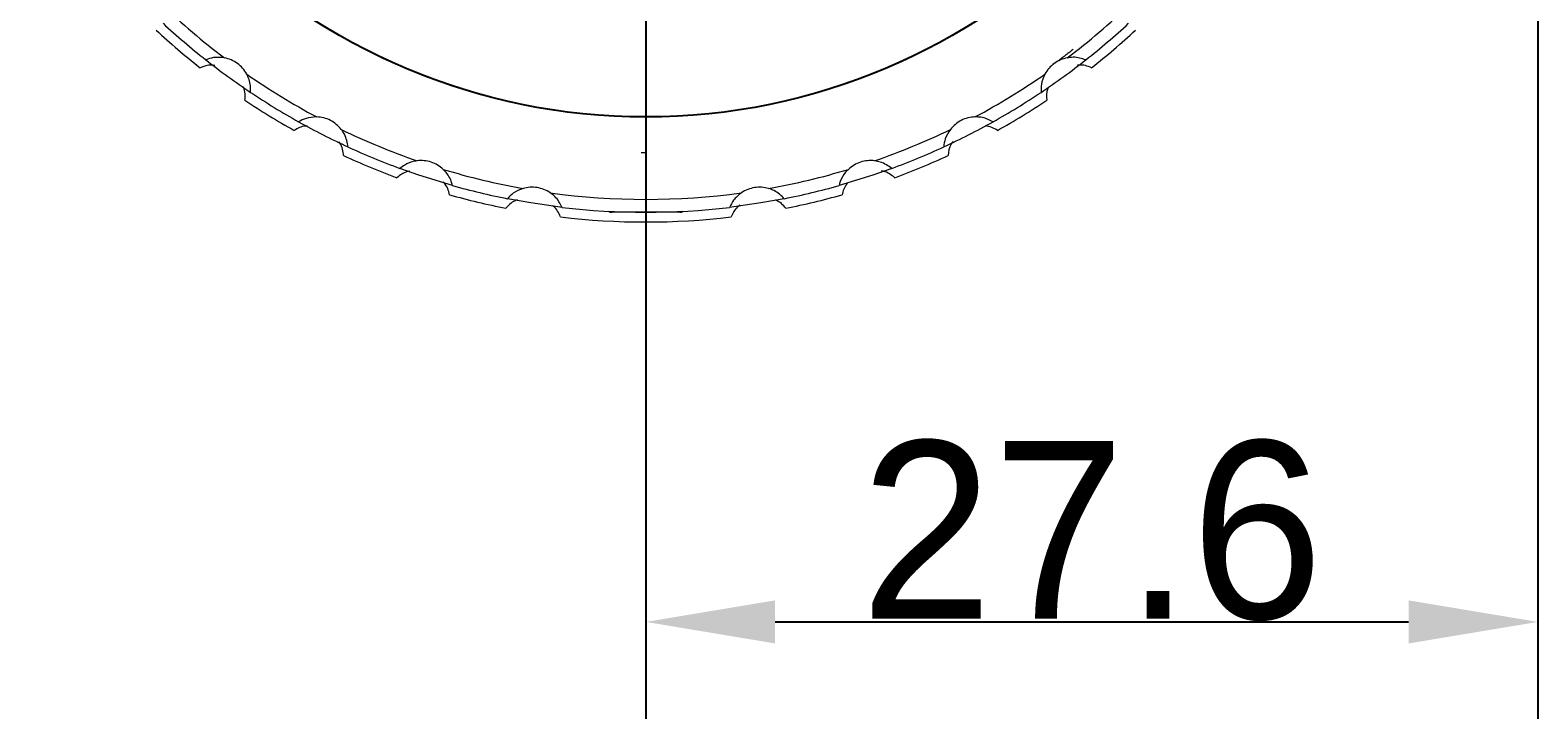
# Model space of a CAD drawing. Header units: millimetres. Extents: x 10982 to 13482, y 2076 to 4076.
# Tile 9 of 11: x 12578 to 13045, y 2596 to 2809. Entities that reach past the tile are written whole.
import ezdxf

# ---------------------------------------------------------------- set-up
doc = ezdxf.new("R2010")
doc.units = ezdxf.units.MM
doc.layers.add('標注線', color=7, linetype='Continuous')
doc.dimstyles.new('ISO-25', dxfattribs={"dimtxt": 2.5, "dimasz": 40, "dimexe": 30, "dimexo": 0.625, "dimtad": 1, "dimdec": 4, "dimdsep": 46, "dimlunit": 6, "dimtxsty": 'Standard', "dimcen": 2.5, "dimadec": 0, "dimazin": 0, "dimtfac": 1, "dimtdec": 4, "dimtmove": 0, "dimatfit": 3, "dimfxl": 1, "dimtolj": 1, "dimtzin": 0, "dimarcsym": 0})

# ---------------------------------------------------------------- blocks, each defined once
blk = doc.blocks.new('*D61')
at = {"layer": 'Defpoints', "color": 0}
for p in [(12768.97, 2972.36), (13044.97, 2972.36), (13044.97, 2625.58)]:
    blk.add_point(p, dxfattribs=at)
at = {"layer": '標注線', "color": 0, "lineweight": -2}
for p, q in [((12768.97, 2971.73), (12768.97, 2595.58)), ((13044.97, 2971.73), (13044.97, 2595.58)), ((12808.97, 2625.58), (13004.97, 2625.58))]:
    blk.add_line(p, q, dxfattribs=at)
at = {"layer": '標注線', "color": 0}
for points in [[(12808.97, 2632.25), (12808.97, 2618.91), (12768.97, 2625.58)], [(13004.97, 2618.91), (13004.97, 2632.25), (13044.97, 2625.58)]]:
    blk.add_solid(points, dxfattribs=at)
at = {"layer": '標注線', "color": 0, "insert": (12906.97, 2653.7), "char_height": 2.5, "attachment_point": 5}
blk.add_mtext('{{\\H22x;27.6}}', dxfattribs=at)

msp = doc.modelspace()

# ---------------------------------------------------------------- linework, layer by layer
at = {"linetype": 'Continuous', "lineweight": 15}
for p, q in [((12767.49911, 2770.86177), (12768.97042, 2770.85639)), ((12776.34228, 2752.35639), (12758.47042, 2752.35639)), ((12779.47042, 2752.35639), (12776.34228, 2752.35639))]:
    msp.add_line(p, q, dxfattribs=at)
at = {"linetype": 'Continuous', "lineweight": 15, "flags": 128}
for points in [[(12709.181, 2760.63671), (12698.72408, 2763.8727), (12692.89536, 2765.92822)], [(12845.04548, 2765.92822), (12839.21676, 2763.8727), (12828.75984, 2760.63671)], [(12743.03737, 2753.89021), (12733.37838, 2755.25456), (12726.12446, 2756.56895)], [(12811.81639, 2756.56895), (12804.56246, 2755.25456), (12794.90348, 2753.89021)]]:
    msp.add_lwpolyline(points, dxfattribs=at)
msp.add_circle((12768.97042, 2972.35639), 190.5)
at = {"linetype": 'Continuous', "lineweight": 15}
for centre, radius, start, end in [((12768.97042, 2972.35639), 190.5, 276.2052491, 270), ((12768.97042, 2972.35639), 216, 226.1328916, 232.8671084), ((12768.97042, 2972.35639), 216, 307.1328916, 313.8671084), ((12768.97042, 2972.35639), 223, 227.2006963, 231.7993037), ((12768.97042, 2972.35639), 220, 227.230376, 231.769624), ((12768.97042, 2972.35639), 220, 308.230376, 312.769624), ((12768.97042, 2972.35639), 223, 308.2006963, 312.7993037), ((12768.97042, 2972.35639), 220, 231.769624, 236.230376), ((12636.71874, 2790.32757), 10, 54, 79.2812677), ((12768.97042, 2972.35639), 220, 303.769624, 308.230376), ((12901.2221, 2790.32757), 10, 100.7187323, 126), ((12636.71874, 2790.32757), 10, 28.7187323, 54), ((12768.97042, 2972.35639), 216, 235.1328916, 241.8671084), ((12768.97042, 2972.35639), 216, 298.1328916, 304.8671084), ((12901.2221, 2790.32757), 10, 126, 151.2812677), ((12768.97042, 2972.35639), 223, 236.2006963, 240.7993037), ((12768.97042, 2972.35639), 220, 236.230376, 240.769624), ((12768.97042, 2972.35639), 220, 299.230376, 303.769624), ((12768.97042, 2972.35639), 223, 299.2006963, 303.7993037), ((12768.97042, 2972.35639), 220, 240.769624, 245.230376), ((12666.82256, 2771.87993), 10, 63, 88.2812677), ((12666.82256, 2771.87993), 10, 37.7187323, 63), ((12768.97042, 2972.35639), 220, 294.769624, 299.230376), ((12871.11828, 2771.87993), 10, 117, 142.2812677), ((12871.11828, 2771.87993), 10, 91.7187323, 117), ((12768.97042, 2972.35639), 216, 244.1328916, 250.8671084), ((12768.97042, 2972.35639), 216, 289.1328916, 295.8671084), ((12768.97042, 2972.35639), 220, 245.230376, 249.769624), ((12768.97042, 2972.35639), 220, 290.230376, 294.769624), ((12768.97042, 2972.35639), 223, 245.2006963, 249.7993037), ((12699.4416, 2758.36868), 10, 72, 97.2812677), ((12699.4416, 2758.36868), 10, 46.7187323, 72), ((12838.49924, 2758.36868), 10, 108, 133.2812677), ((12838.49924, 2758.36868), 10, 82.7187323, 108), ((12768.97042, 2972.35639), 223, 290.2006963, 294.7993037), ((12768.97042, 2972.35639), 216, 253.1328916, 259.8671084), ((12768.97042, 2972.35639), 216, 280.1328916, 286.8671084), ((12768.97042, 2972.35639), 223, 254.2006963, 258.7993037), ((12768.97042, 2972.35639), 220, 254.230376, 258.769624), ((12733.77267, 2750.12652), 10, 81, 106.2812677), ((12733.77267, 2750.12652), 10, 55.7187323, 81), ((12768.97042, 2972.35639), 216, 262.1328916, 277.8671084), ((12804.16818, 2750.12652), 10, 99, 124.2812677), ((12804.16818, 2750.12652), 10, 73.7187323, 99), ((12768.97042, 2972.35639), 220, 281.230376, 285.769624), ((12768.97042, 2972.35639), 223, 281.2006963, 285.7993037), ((12768.97042, 2972.35639), 220, 263.230376, 276.769624), ((12758.47042, 2754.35639), 2, 237.9993889, 270), ((12779.47042, 2754.35639), 2, 270, 302.0006111), ((12768.97042, 2972.35639), 223, 263.2006963, 276.7993037)]:
    msp.add_arc(centre, radius, start, end, dxfattribs=at)
for points, knots in [([(12638.57862, 2800.1531), (12637.42896, 2800.25504), (12635.32237, 2800.44182), (12633.60779, 2799.82172), (12632.82893, 2799.54003)], [0, 0, 0, 0, 0.545742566, 1, 1, 1, 1]), ([(12895.97693, 2798.87917), (12896.11059, 2798.97714), (12896.37778, 2799.17297), (12896.9018, 2799.55967), (12897.4899, 2799.99632), (12897.90567, 2800.308), (12898.11363, 2800.4639)], [0, 0, 0, 0, 0.250224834, 0.500164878, 0.749984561, 1, 1, 1, 1]), ([(12898.11363, 2800.4639), (12898.2764, 2800.58639), (12898.60185, 2800.83133), (12899.23027, 2801.30783), (12899.9145, 2801.83094), (12900.52184, 2802.29955), (12900.83367, 2802.54148), (12901.02022, 2802.68653), (12901.16418, 2802.79869), (12901.17981, 2802.81088), (12901.18992, 2802.81878)], [0, 0, 0, 0, 0.06255401, 0.125078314, 0.249537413, 0.37426401, 0.499207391, 0.613113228, 0.749591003, 1, 1, 1, 1]), ([(12905.11191, 2799.54003), (12903.84803, 2799.94838), (12902.08073, 2800.51939), (12899.96491, 2800.23431), (12899.36222, 2800.1531)], [0, 0, 0, 0, 0.71514959, 1, 1, 1, 1]), ([(12635.57728, 2797.79138), (12635.2702, 2797.83478), (12633.5764, 2798.0742), (12632.19455, 2797.54513), (12631.06322, 2797.11198)], [0, 0, 0, 0, 0.181297, 1, 1, 1, 1]), ([(12646.68233, 2789.47494), (12646.68013, 2790.80316), (12646.67706, 2792.66041), (12645.75211, 2794.58457), (12645.48863, 2795.13267)], [0, 0, 0, 0, 0.715149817, 1, 1, 1, 1]), ([(12892.45221, 2795.13267), (12891.99999, 2794.07079), (12891.17137, 2792.12503), (12891.23129, 2790.30274), (12891.25851, 2789.47494)], [0, 0, 0, 0, 0.545741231, 1, 1, 1, 1]), ([(12895.04085, 2798.19771), (12895.04651, 2798.20181), (12895.05783, 2798.21), (12895.17122, 2798.29211), (12895.37733, 2798.44171), (12895.6451, 2798.63656), (12895.86634, 2798.79832), (12895.97693, 2798.87917)], [0, 0, 0, 0, 0.250112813, 0.500174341, 0.750075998, 0.875080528, 1, 1, 1, 1]), ([(12906.87762, 2797.11198), (12905.63586, 2797.5883), (12904.24928, 2798.12017), (12902.55761, 2797.85315), (12902.38092, 2797.82526)], [0, 0, 0, 0, 0.895554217, 1, 1, 1, 1]), ([(12644.91875, 2787.04535), (12645.00305, 2788.37275), (12645.09137, 2789.76347), (12644.37836, 2791.19483), (12644.3459, 2791.25999)], [0, 0, 0, 0, 0.954473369, 1, 1, 1, 1]), ([(12893.54303, 2791.05015), (12893.49022, 2790.93813), (12892.84492, 2789.56942), (12892.93728, 2788.25354), (12893.02209, 2787.04535)], [0, 0, 0, 0, 0.08183844, 1, 1, 1, 1]), ([(12667.12249, 2781.87543), (12665.97104, 2781.79626), (12663.86117, 2781.6512), (12662.2647, 2780.77052), (12661.53949, 2780.37047)], [0, 0, 0, 0, 0.545742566, 1, 1, 1, 1]), ([(12876.40135, 2780.37047), (12875.2169, 2780.9715), (12873.56068, 2781.81193), (12871.42632, 2781.86135), (12870.81835, 2781.87543)], [0, 0, 0, 0, 0.715150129, 1, 1, 1, 1]), ([(12664.28264, 2779.06289), (12664.05623, 2779.0578), (12662.43437, 2779.02133), (12661.22011, 2778.309), (12660.17535, 2777.6961)], [0, 0, 0, 0, 0.139595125, 1, 1, 1, 1]), ([(12676.79686, 2772.59646), (12676.58691, 2773.90797), (12676.29333, 2775.74187), (12675.07877, 2777.49765), (12674.7328, 2777.99779)], [0, 0, 0, 0, 0.715149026, 1, 1, 1, 1]), ([(12863.20805, 2777.99779), (12862.59529, 2777.01972), (12861.47248, 2775.22753), (12861.2466, 2773.41831), (12861.14398, 2772.59646)], [0, 0, 0, 0, 0.545742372, 1, 1, 1, 1]), ([(12877.76549, 2777.6961), (12876.6246, 2778.38276), (12875.4826, 2779.07008), (12873.96479, 2779.0957), (12873.96333, 2779.09573)], [0, 0, 0, 0, 0.999038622, 1, 1, 1, 1]), ([(12675.43507, 2769.92088), (12675.30066, 2771.24406), (12675.15376, 2772.69023), (12674.17453, 2774.04748), (12674.09125, 2774.1629)], [0, 0, 0, 0, 0.914956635, 1, 1, 1, 1]), ([(12863.95852, 2774.26455), (12863.77723, 2774.00628), (12862.79113, 2772.60147), (12862.63401, 2771.1255), (12862.50577, 2769.92088)], [0, 0, 0, 0, 0.183845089, 1, 1, 1, 1]), ([(12698.17419, 2768.28805), (12697.90183, 2768.24571), (12696.48334, 2768.02521), (12694.60933, 2767.26105), (12693.36672, 2766.29476), (12692.89536, 2765.92822)], [0, 0, 0, 0, 0.1285373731, 0.6694316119, 1, 1, 1, 1]), ([(12845.04548, 2765.92822), (12843.96964, 2766.70715), (12842.46529, 2767.79634), (12840.36493, 2768.17903), (12839.76665, 2768.28805)], [0, 0, 0, 0, 0.715149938, 1, 1, 1, 1]), ([(12695.97986, 2765.10037), (12695.69843, 2765.0505), (12694.03927, 2764.75651), (12692.90678, 2763.83696), (12691.96638, 2763.07338)], [0, 0, 0, 0, 0.169621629, 1, 1, 1, 1]), ([(12709.181, 2760.63671), (12708.76847, 2761.89923), (12708.19163, 2763.66463), (12706.71735, 2765.20879), (12706.2974, 2765.64864)], [0, 0, 0, 0, 0.71515002, 1, 1, 1, 1]), ([(12708.25453, 2757.78105), (12707.91757, 2759.06769), (12707.5538, 2760.4567), (12706.3918, 2761.63027), (12706.30617, 2761.71676)], [0, 0, 0, 0, 0.926302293, 1, 1, 1, 1]), ([(12831.64344, 2765.64864), (12831.35325, 2765.35249), (12830.21424, 2764.19011), (12829.25816, 2762.44701), (12828.8735, 2761.04961), (12828.75984, 2760.63671)], [0, 0, 0, 0, 0.19411187, 0.761876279, 1, 1, 1, 1]), ([(12845.97446, 2763.07338), (12844.94107, 2763.9106), (12843.79037, 2764.84287), (12842.10413, 2765.11149), (12841.93222, 2765.13887)], [0, 0, 0, 0, 0.898051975, 1, 1, 1, 1]), ([(12730.96914, 2759.72548), (12729.89851, 2759.29438), (12727.93672, 2758.50445), (12726.69054, 2757.17353), (12726.12446, 2756.56895)], [0, 0, 0, 0, 0.545742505, 1, 1, 1, 1]), ([(12743.03737, 2753.89021), (12742.43242, 2755.07266), (12741.58651, 2756.72609), (12739.88881, 2758.0206), (12739.40522, 2758.38933)], [0, 0, 0, 0, 0.715150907, 1, 1, 1, 1]), ([(12798.53562, 2758.38933), (12797.6506, 2757.64849), (12796.02894, 2756.291), (12795.25503, 2754.64013), (12794.90348, 2753.89021)], [0, 0, 0, 0, 0.545741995, 1, 1, 1, 1]), ([(12811.81639, 2756.56895), (12810.87565, 2757.50659), (12809.56021, 2758.8177), (12807.54557, 2759.52423), (12806.9717, 2759.72548)], [0, 0, 0, 0, 0.7151502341, 1, 1, 1, 1]), ([(12831.55808, 2761.57992), (12831.42487, 2761.43987), (12830.33105, 2760.2899), (12829.98778, 2758.95414), (12829.68631, 2757.78105)], [0, 0, 0, 0, 0.121782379, 1, 1, 1, 1]), ([(12729.25047, 2756.21516), (12728.99764, 2756.12751), (12727.42379, 2755.58188), (12726.46134, 2754.50653), (12725.6535, 2753.60392)], [0, 0, 0, 0, 0.160639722, 1, 1, 1, 1]), ([(12742.56903, 2750.92477), (12742.03696, 2752.14372), (12741.46788, 2753.44748), (12740.15107, 2754.41683), (12740.06541, 2754.47988)], [0, 0, 0, 0, 0.934955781, 1, 1, 1, 1]), ([(12798.05435, 2754.5741), (12797.81679, 2754.39506), (12796.46131, 2753.37355), (12795.86424, 2752.03156), (12795.37181, 2750.92477)], [0, 0, 0, 0, 0.175263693, 1, 1, 1, 1]), ([(12812.28734, 2753.60392), (12811.40986, 2754.60357), (12810.49834, 2755.642), (12808.99657, 2756.14703), (12808.94048, 2756.1659)], [0, 0, 0, 0, 0.962650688, 1, 1, 1, 1])]:
    msp.add_open_spline(points, degree=3, knots=knots, dxfattribs=at)

# ---------------------------------------------------------------- dimensions: what is measured, and where the dimension line sits
at = {"layer": '標注線'}
dim = msp.add_linear_dim(base=(13044.97042, 2625.57868), p1=(12768.97042, 2972.35639), p2=(13044.97042, 2972.35639), angle=0, text='{{\\H22x;27.6}}', dimstyle='ISO-25', override={"dimdec": 1, "dimdsep": 44, "dimlunit": 2, "dimtdec": 1, "dimtolj": 0, "dimtzin": 8}, dxfattribs=at)
dim.commit()
dim.dimension.update_dxf_attribs({"geometry": '*D61', "text_midpoint": (12906.97042, 2625.57868), "dimtype": 161})

doc.saveas('drawing.dxf')
